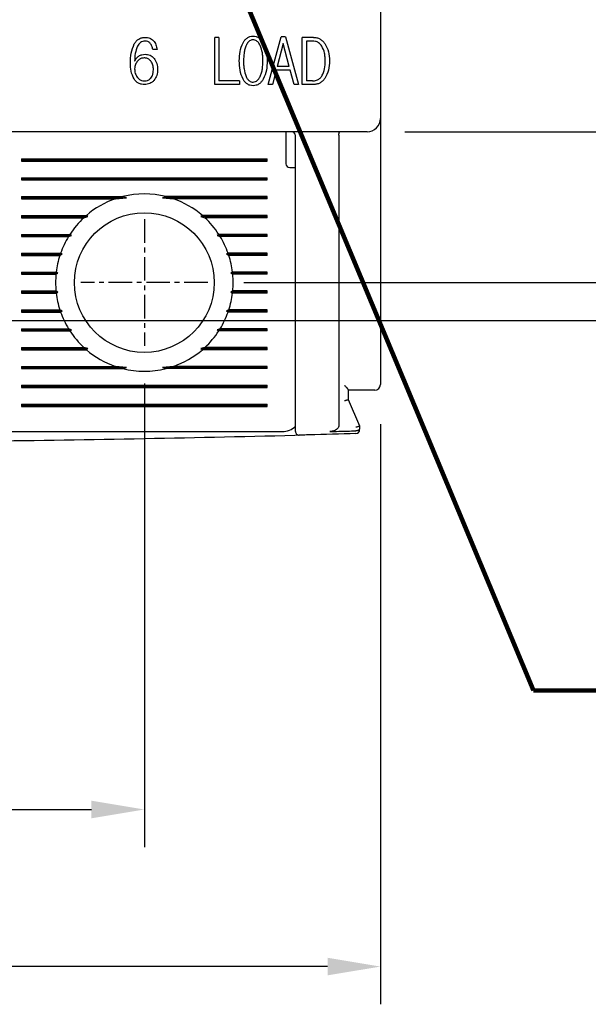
# Model space of a CAD drawing. Extents: x -6 to 988, y -5 to 692.
# Tile 14 of 24: x 473 to 503, y 448 to 500. Entities that reach past the tile are written whole.
import ezdxf

# ---------------------------------------------------------------- set-up
doc = ezdxf.new("R2010")
doc.units = 0
doc.header["$MEASUREMENT"] = 0
doc.linetypes.add('CENTER', pattern=[2, 1.25, -0.25, 0.25, -0.25])
doc.layers.get('0').update_dxf_attribs({"linetype": 'CONTINUOUS'})
doc.layers.add('cen', color=1, linetype='CENTER')
doc.layers.add('di', color=3, linetype='CONTINUOUS')
doc.styles.add('KIM', font='ROMANS.shx', dxfattribs={"height": 5, "bigfont": 'GSG1.shx'})
doc.styles.get("Standard").update_dxf_attribs({"font": 'romans.shx', "height": 2, "bigfont": 'hgs.shx'})
doc.dimstyles.get("Standard").update_dxf_attribs({"dimscale": 0, "dimtxt": 2, "dimasz": 2, "dimexe": 0.5, "dimexo": 0.5, "dimgap": 1, "dimtad": 1, "dimdsep": 46, "dimtxsty": 'Standard', "dimcen": 0, "dimclrd": 3, "dimclre": 3, "dimclrt": 3, "dimadec": 0, "dimazin": 2, "dimtp": 0.1, "dimtm": 0.1, "dimtfac": 1, "dimtmove": 0, "dimatfit": 3, "dimfxl": 0, "dimtolj": 1, "dimarcsym": 0})
doc.dimstyles.new('STANDARD$0', dxfattribs={"dimtxt": 5, "dimasz": 5, "dimexe": 1, "dimexo": 2, "dimgap": 2, "dimtad": 1, "dimdec": 4, "dimzin": 12, "dimdsep": 46, "dimtxsty": 'KIM', "dimcen": -1, "dimdle": 0.1, "dimadec": 0, "dimazin": 0, "dimtfac": 1, "dimtdec": 4, "dimtmove": 0, "dimatfit": 3, "dimfxl": 0, "dimtolj": 1, "dimtzin": 0, "dimarcsym": 0})

# ---------------------------------------------------------------- blocks, each defined once
blk = doc.blocks.new('*D164')
at = {"layer": 'di'}
for p, q in [((416.822, 478.683), (416.822, 447.827)), ((491.822, 478.583), (491.822, 447.827)), ((489.022, 449.827), (419.622, 449.827))]:
    blk.add_line(p, q, dxfattribs=at)
for points in [[(419.622, 450.293), (419.622, 449.36), (416.822, 449.827)], [(489.022, 450.293), (489.022, 449.36), (491.822, 449.827)]]:
    blk.add_solid(points, dxfattribs=at)
at = {"layer": 'di', "insert": (454.311, 452.827), "char_height": 2, "attachment_point": 5}
blk.add_mtext('\\A1;75', dxfattribs=at)
blk = doc.blocks.new('*D166')
at = {"layer": 'di'}
for p, q in [((484.598, 566.083), (531.084, 566.083)), ((529.084, 563.283), (529.084, 488.883)), ((484.598, 486.083), (531.084, 486.083))]:
    blk.add_line(p, q, dxfattribs=at)
for points in [[(528.617, 563.283), (529.551, 563.283), (529.084, 566.083)], [(528.617, 488.883), (529.551, 488.883), (529.084, 486.083)]]:
    blk.add_solid(points, dxfattribs=at)
at = {"layer": 'di', "insert": (526.084, 526.083), "char_height": 2, "attachment_point": 5, "rotation": 90}
blk.add_mtext('\\A1;80', dxfattribs=at)
blk = doc.blocks.new('*D167')
at = {"layer": 'di'}
for p, q in [((493.122, 558.083), (521.084, 558.083)), ((519.084, 555.283), (519.084, 496.883)), ((493.122, 494.083), (521.084, 494.083))]:
    blk.add_line(p, q, dxfattribs=at)
for points in [[(518.617, 555.283), (519.551, 555.283), (519.084, 558.083)], [(518.617, 496.883), (519.551, 496.883), (519.084, 494.083)]]:
    blk.add_solid(points, dxfattribs=at)
at = {"layer": 'di', "insert": (516.084, 526.083), "char_height": 2, "attachment_point": 5, "rotation": 90}
blk.add_mtext('\\A1;64', dxfattribs=at)
blk = doc.blocks.new('*D176')
at = {"layer": 'di'}
for p, q in [((429.322, 480.728), (429.322, 456.154)), ((479.322, 480.728), (479.322, 456.154)), ((432.122, 458.154), (476.522, 458.154))]:
    blk.add_line(p, q, dxfattribs=at)
for points in [[(432.122, 458.621), (432.122, 457.687), (429.322, 458.154)], [(476.522, 458.621), (476.522, 457.687), (479.322, 458.154)]]:
    blk.add_solid(points, dxfattribs=at)
at = {"layer": 'di', "insert": (454.742, 461.154), "char_height": 2, "attachment_point": 5}
blk.add_mtext('\\A1;50', dxfattribs=at)
blk = doc.blocks.new('*D158')
at = {"layer": 'di'}
for p, q in [((472.177, 568.083), (541.533, 568.083)), ((539.533, 565.283), (539.533, 486.883)), ((472.098, 484.083), (541.533, 484.083))]:
    blk.add_line(p, q, dxfattribs=at)
for points in [[(539.066, 565.283), (539.999, 565.283), (539.533, 568.083)], [(539.066, 486.883), (539.999, 486.883), (539.533, 484.083)]]:
    blk.add_solid(points, dxfattribs=at)
at = {"layer": 'di', "insert": (536.533, 526.083), "char_height": 2, "attachment_point": 5, "rotation": 90}
blk.add_mtext('\\A1;84', dxfattribs=at)

msp = doc.modelspace()

# ---------------------------------------------------------------- linework, layer by layer
for p, q in [((491.822, 557.383), (491.822, 494.783)), ((483.046, 496.583), (483.046, 499.083)), ((483.27, 499.083), (483.046, 499.083)), ((483.27, 499.083), (483.27, 496.775)), ((485.886, 496.583), (486.569, 499.115)), ((486.788, 499.115), (486.569, 499.115)), ((486.788, 499.115), (487.488, 496.583)), ((487.682, 496.583), (487.682, 499.083)), ((488.274, 499.083), (487.682, 499.083)), ((486.677, 498.762), (486.363, 497.544)), ((486.998, 497.544), (486.677, 498.762)), ((488.221, 498.89), (487.906, 498.89)), ((487.906, 498.89), (487.906, 496.775)), ((479.992, 498.442), (479.768, 498.442)), ((486.998, 497.544), (486.363, 497.544)), ((486.305, 497.352), (486.11, 496.583)), ((487.052, 497.352), (486.305, 497.352)), ((487.264, 496.583), (487.052, 497.352)), ((484.362, 496.583), (483.046, 496.583)), ((484.362, 496.775), (483.27, 496.775)), ((484.362, 496.775), (484.362, 496.583)), ((486.11, 496.583), (485.886, 496.583)), ((487.488, 496.583), (487.264, 496.583)), ((488.274, 496.583), (487.682, 496.583)), ((488.221, 496.775), (487.906, 496.775)), ((491.822, 494.783), (491.822, 493.955)), ((491.122, 494.083), (417.522, 494.083)), ((486.822, 494.083), (486.822, 493.683)), ((487.322, 479.081), (487.322, 493.883)), ((489.622, 493.899), (489.622, 493.897)), ((489.622, 493.897), (489.622, 478.521)), ((491.822, 493.955), (491.822, 480.683)), ((486.822, 493.683), (486.822, 492.383)), ((472.822, 492.64), (485.822, 492.64)), ((472.822, 492.64), (472.822, 492.525)), ((472.822, 492.583), (485.822, 492.583)), ((472.822, 492.525), (485.822, 492.525)), ((485.822, 492.525), (485.822, 492.64)), ((487.022, 492.183), (487.322, 492.183)), ((472.822, 491.64), (485.822, 491.64)), ((472.822, 491.64), (472.822, 491.525)), ((472.822, 491.583), (485.822, 491.583)), ((472.822, 491.525), (485.822, 491.525)), ((485.822, 491.525), (485.822, 491.64)), ((472.822, 490.64), (478.174, 490.64)), ((472.822, 490.64), (472.822, 490.525)), ((478.368, 490.583), (478.174, 490.64)), ((480.469, 490.64), (480.276, 490.583)), ((485.822, 490.64), (480.469, 490.64)), ((485.822, 490.525), (485.822, 490.64)), ((472.822, 490.583), (478.368, 490.583)), ((472.822, 490.525), (477.787, 490.525)), ((477.787, 490.525), (478.368, 490.583)), ((480.276, 490.583), (480.857, 490.525)), ((485.822, 490.583), (480.276, 490.583)), ((485.822, 490.525), (480.857, 490.525)), ((472.822, 489.64), (476.25, 489.64)), ((472.822, 489.64), (472.822, 489.525)), ((472.822, 489.583), (476.337, 489.583)), ((476.122, 489.525), (476.337, 489.583)), ((476.337, 489.583), (476.25, 489.64)), ((482.393, 489.64), (482.307, 489.583)), ((482.307, 489.583), (482.522, 489.525)), ((485.822, 489.583), (482.307, 489.583)), ((485.822, 489.64), (482.393, 489.64)), ((485.822, 489.525), (485.822, 489.64)), ((472.822, 489.525), (476.122, 489.525)), ((485.822, 489.525), (482.522, 489.525)), ((472.822, 488.64), (475.379, 488.64)), ((472.822, 488.64), (472.822, 488.525)), ((472.822, 488.583), (475.46, 488.583)), ((475.306, 488.525), (475.46, 488.583)), ((475.46, 488.583), (475.379, 488.64)), ((483.265, 488.64), (483.183, 488.583)), ((483.183, 488.583), (483.337, 488.525)), ((485.822, 488.583), (483.183, 488.583)), ((485.822, 488.64), (483.265, 488.64)), ((485.822, 488.525), (485.822, 488.64)), ((472.822, 488.525), (475.306, 488.525)), ((485.822, 488.525), (483.337, 488.525)), ((472.822, 487.64), (474.887, 487.64)), ((472.822, 487.64), (472.822, 487.525)), ((472.822, 487.583), (474.973, 487.583)), ((472.822, 487.525), (474.848, 487.525)), ((474.848, 487.525), (474.973, 487.583)), ((474.973, 487.583), (474.887, 487.64)), ((483.756, 487.64), (483.67, 487.583)), ((483.67, 487.583), (483.795, 487.525)), ((485.822, 487.583), (483.67, 487.583)), ((485.822, 487.64), (483.756, 487.64)), ((485.822, 487.525), (483.795, 487.525)), ((485.822, 487.525), (485.822, 487.64)), ((472.822, 486.64), (474.655, 486.64)), ((472.822, 486.64), (472.822, 486.525)), ((472.822, 486.583), (474.749, 486.583)), ((472.822, 486.525), (474.643, 486.525)), ((474.643, 486.525), (474.749, 486.583)), ((474.749, 486.583), (474.655, 486.64)), ((483.988, 486.64), (483.894, 486.583)), ((483.894, 486.583), (484.001, 486.525)), ((485.822, 486.583), (483.894, 486.583)), ((485.822, 486.64), (483.988, 486.64)), ((485.822, 486.525), (484.001, 486.525)), ((485.822, 486.525), (485.822, 486.64)), ((472.822, 485.64), (474.643, 485.64)), ((472.822, 485.64), (472.822, 485.525)), ((472.822, 485.583), (474.749, 485.583)), ((472.822, 485.525), (474.655, 485.525)), ((474.749, 485.583), (474.643, 485.64)), ((474.655, 485.525), (474.749, 485.583)), ((484.001, 485.64), (483.894, 485.583)), ((483.894, 485.583), (483.988, 485.525)), ((485.822, 485.583), (483.894, 485.583)), ((485.822, 485.525), (483.988, 485.525)), ((485.822, 485.64), (484.001, 485.64)), ((485.822, 485.525), (485.822, 485.64)), ((472.822, 484.64), (474.848, 484.64)), ((472.822, 484.64), (472.822, 484.525)), ((472.822, 484.583), (474.973, 484.583)), ((472.822, 484.525), (474.887, 484.525)), ((474.973, 484.583), (474.848, 484.64)), ((474.887, 484.525), (474.973, 484.583)), ((483.795, 484.64), (483.67, 484.583)), ((483.67, 484.583), (483.756, 484.525)), ((485.822, 484.583), (483.67, 484.583)), ((485.822, 484.525), (483.756, 484.525)), ((485.822, 484.64), (483.795, 484.64)), ((485.822, 484.525), (485.822, 484.64)), ((472.822, 483.64), (475.306, 483.64)), ((472.822, 483.64), (472.822, 483.525)), ((472.822, 483.583), (475.46, 483.583)), ((472.822, 483.525), (475.379, 483.525)), ((475.46, 483.583), (475.306, 483.64)), ((475.379, 483.525), (475.46, 483.583)), ((483.337, 483.64), (483.183, 483.583)), ((483.183, 483.583), (483.265, 483.525)), ((485.822, 483.583), (483.183, 483.583)), ((485.822, 483.525), (483.265, 483.525)), ((485.822, 483.64), (483.337, 483.64)), ((485.822, 483.525), (485.822, 483.64)), ((472.822, 482.64), (476.122, 482.64)), ((472.822, 482.64), (472.822, 482.525)), ((472.822, 482.583), (476.337, 482.583)), ((472.822, 482.525), (476.25, 482.525)), ((476.337, 482.583), (476.122, 482.64)), ((476.25, 482.525), (476.337, 482.583)), ((482.522, 482.64), (482.307, 482.583)), ((482.307, 482.583), (482.393, 482.525)), ((485.822, 482.583), (482.307, 482.583)), ((485.822, 482.525), (482.393, 482.525)), ((485.822, 482.64), (482.522, 482.64)), ((485.822, 482.525), (485.822, 482.64)), ((472.822, 481.64), (477.787, 481.64)), ((472.822, 481.64), (472.822, 481.525)), ((472.822, 481.583), (478.368, 481.583)), ((472.822, 481.525), (478.174, 481.525)), ((478.368, 481.583), (477.787, 481.64)), ((478.174, 481.525), (478.368, 481.583)), ((480.857, 481.64), (480.276, 481.583)), ((480.276, 481.583), (480.469, 481.525)), ((485.822, 481.583), (480.276, 481.583)), ((485.822, 481.525), (480.469, 481.525)), ((485.822, 481.64), (480.857, 481.64)), ((485.822, 481.525), (485.822, 481.64)), ((472.822, 480.64), (485.822, 480.64)), ((472.822, 480.64), (472.822, 480.525)), ((472.822, 480.583), (485.822, 480.583)), ((472.822, 480.525), (485.822, 480.525)), ((485.822, 480.525), (485.822, 480.64)), ((490.122, 480.39), (490.122, 479.882)), ((491.122, 480.383), (490.122, 480.383)), ((490.122, 479.882), (490.122, 479.883)), ((490.122, 479.883), (490.722, 478.483)), ((472.822, 479.64), (485.822, 479.64)), ((472.822, 479.64), (472.822, 479.525)), ((472.822, 479.583), (485.822, 479.583)), ((472.822, 479.525), (485.822, 479.525)), ((485.822, 479.525), (485.822, 479.64)), ((472.022, 478.183), (486.622, 478.183)), ((490.526, 478.227), (490.522, 478.226)), ((490.722, 478.483), (490.722, 478.482)), ((490.722, 478.482), (490.722, 478.358))]:
    msp.add_line(p, q)
msp.add_circle((479.322, 486.083), 3.7)
for centre, radius, start, end in [((491.122, 494.783), 0.7, 270, 0), ((487.122, 493.883), 0.2, 0, 90), ((487.022, 492.383), 0.2, 180, 270), ((479.322, 486.083), 4.7, 75.8668, 104.1332), ((479.322, 486.083), 4.7, 109.0625, 130.8026), ((479.322, 486.083), 4.7, 49.1974, 70.9375), ((479.322, 486.083), 4.7, 132.9123, 147.0301), ((479.322, 486.083), 4.7, 32.9699, 47.0877), ((479.322, 486.083), 4.7, 148.6925, 160.6442), ((479.322, 486.083), 4.7, 19.3558, 31.3075), ((479.322, 486.083), 4.7, 162.1296, 173.1848), ((479.322, 486.083), 4.7, 6.8152, 17.8704), ((479.322, 486.083), 4.7, 174.6005, 185.3995), ((479.322, 486.083), 4.7, 354.6005, 5.3995), ((479.322, 486.083), 4.7, 186.8152, 197.8704), ((479.322, 486.083), 4.7, 342.1296, 353.1848), ((479.322, 486.083), 4.7, 199.3558, 211.3075), ((479.322, 486.083), 4.7, 328.6925, 340.6442), ((479.322, 486.083), 4.7, 212.9699, 227.0877), ((479.322, 486.083), 4.7, 312.9123, 327.0301), ((479.322, 486.083), 4.7, 229.1974, 250.9375), ((479.322, 486.083), 4.7, 289.0625, 310.8026), ((479.322, 486.083), 4.7, 255.8668, 284.1332), ((491.522, 480.683), 0.3, 270, 0), ((486.622, 479.183), 1, 270, 314.6343), ((487.522, 478.199), 0.2, 180, 271.4358), ((490.522, 478.277), 0.2, 271.5655, 0), ((454.322, 1802.793), 1325.21, 270.7134, 271.448535)]:
    msp.add_arc(centre, radius, start, end)
for points, knots in [([(478.788, 498.741), (478.822, 498.79), (478.889, 498.889), (479.032, 499.003), (479.201, 499.072), (479.321, 499.079), (479.382, 499.083)], [0, 0, 0, 0, 0.249899, 0.499017, 0.748886, 1, 1, 1, 1]), ([(479.382, 499.083), (479.459, 499.076), (479.614, 499.062), (479.733, 498.961), (479.793, 498.911)], [0, 0, 0, 0, 0.500076, 1, 1, 1, 1]), ([(484.546, 498.798), (484.575, 498.846), (484.634, 498.941), (484.758, 499.055), (484.91, 499.134), (485.022, 499.143), (485.079, 499.147)], [0, 0, 0, 0, 0.25047, 0.499605, 0.74891, 1, 1, 1, 1]), ([(485.079, 499.147), (485.135, 499.142), (485.248, 499.134), (485.402, 499.056), (485.527, 498.94), (485.588, 498.846), (485.618, 498.798)], [0, 0, 0, 0, 0.2502276, 0.4998973, 0.749409, 1, 1, 1, 1]), ([(488.274, 499.083), (488.334, 499.079), (488.452, 499.071), (488.62, 499.006), (488.767, 498.903), (488.842, 498.81), (488.88, 498.764)], [0, 0, 0, 0, 0.250217, 0.499043, 0.748695, 1, 1, 1, 1]), ([(478.582, 497.721), (478.584, 497.898), (478.589, 498.251), (478.722, 498.578), (478.788, 498.741)], [0, 0, 0, 0, 0.502532, 1, 1, 1, 1]), ([(478.961, 498.622), (478.913, 498.493), (478.817, 498.234), (478.81, 497.958), (478.806, 497.82)], [0, 0, 0, 0, 0.499402, 1, 1, 1, 1]), ([(479.365, 498.89), (479.322, 498.887), (479.237, 498.881), (479.12, 498.821), (479.027, 498.732), (478.983, 498.659), (478.961, 498.622)], [0, 0, 0, 0, 0.249937, 0.499358, 0.749013, 1, 1, 1, 1]), ([(479.629, 498.775), (479.591, 498.808), (479.515, 498.875), (479.415, 498.885), (479.365, 498.89)], [0, 0, 0, 0, 0.501015, 1, 1, 1, 1]), ([(479.768, 498.442), (479.758, 498.503), (479.738, 498.625), (479.665, 498.725), (479.629, 498.775)], [0, 0, 0, 0, 0.502622, 1, 1, 1, 1]), ([(479.793, 498.911), (479.847, 498.842), (479.955, 498.703), (479.98, 498.529), (479.992, 498.442)], [0, 0, 0, 0, 0.499317, 1, 1, 1, 1]), ([(484.35, 497.834), (484.353, 498.002), (484.36, 498.335), (484.484, 498.644), (484.546, 498.798)], [0, 0, 0, 0, 0.502081, 1, 1, 1, 1]), ([(484.713, 498.661), (484.688, 498.595), (484.637, 498.462), (484.585, 498.184), (484.578, 497.974), (484.574, 497.834)], [0, 0, 0, 0, 0.251847, 0.503621, 1, 1, 1, 1]), ([(485.079, 498.954), (485.033, 498.949), (484.945, 498.939), (484.822, 498.847), (484.755, 498.747), (484.721, 498.677), (484.713, 498.661)], [0, 0, 0, 0, 0.275456, 0.527006, 0.894458, 1, 1, 1, 1]), ([(485.454, 498.661), (485.434, 498.699), (485.387, 498.789), (485.29, 498.892), (485.175, 498.948), (485.109, 498.952), (485.079, 498.954)], [0, 0, 0, 0, 0.257598, 0.60292, 0.821779, 1, 1, 1, 1]), ([(485.6, 497.834), (485.599, 497.906), (485.596, 498.048), (485.57, 498.33), (485.5, 498.529), (485.454, 498.661)], [0, 0, 0, 0, 0.253748, 0.507705, 1, 1, 1, 1]), ([(485.618, 498.798), (485.683, 498.644), (485.813, 498.336), (485.821, 498.002), (485.824, 497.834)], [0, 0, 0, 0, 0.499561, 1, 1, 1, 1]), ([(488.718, 498.625), (488.665, 498.69), (488.574, 498.802), (488.388, 498.88), (488.274, 498.887), (488.221, 498.89)], [0, 0, 0, 0, 0.419523, 0.726037, 1, 1, 1, 1]), ([(488.9, 497.831), (488.898, 497.902), (488.895, 498.042), (488.863, 498.317), (488.775, 498.504), (488.718, 498.625)], [0, 0, 0, 0, 0.25662, 0.513523, 1, 1, 1, 1]), ([(488.88, 498.764), (488.956, 498.619), (489.109, 498.329), (489.119, 498.002), (489.124, 497.838)], [0, 0, 0, 0, 0.4989137, 1, 1, 1, 1]), ([(478.806, 497.82), (478.834, 497.875), (478.889, 497.983), (478.986, 498.057), (479.034, 498.094)], [0, 0, 0, 0, 0.502215, 1, 1, 1, 1]), ([(479.318, 497.993), (479.284, 497.991), (479.198, 497.986), (479.071, 497.931), (478.998, 497.863), (478.962, 497.829)], [0, 0, 0, 0, 0.256867, 0.634227, 1, 1, 1, 1]), ([(479.034, 498.094), (479.085, 498.121), (479.188, 498.175), (479.303, 498.182), (479.361, 498.185)], [0, 0, 0, 0, 0.501206, 1, 1, 1, 1]), ([(479.664, 497.832), (479.622, 497.874), (479.544, 497.954), (479.412, 497.99), (479.339, 497.992), (479.318, 497.993)], [0, 0, 0, 0, 0.444662, 0.837657, 1, 1, 1, 1]), ([(479.361, 498.185), (479.451, 498.177), (479.587, 498.164), (479.742, 498.069), (479.805, 498.004), (479.836, 497.972)], [0, 0, 0, 0, 0.499295, 0.748961, 1, 1, 1, 1]), ([(479.836, 497.972), (479.894, 497.882), (480.01, 497.701), (480.019, 497.486), (480.024, 497.379)], [0, 0, 0, 0, 0.498897, 1, 1, 1, 1]), ([(478.775, 496.877), (478.713, 497.011), (478.589, 497.278), (478.584, 497.573), (478.582, 497.721)], [0, 0, 0, 0, 0.499101, 1, 1, 1, 1]), ([(478.962, 497.829), (478.918, 497.77), (478.852, 497.68), (478.812, 497.534), (478.808, 497.459), (478.806, 497.421)], [0, 0, 0, 0, 0.492558, 0.741748, 1, 1, 1, 1]), ([(478.806, 497.421), (478.808, 497.378), (478.811, 497.294), (478.846, 497.141), (478.904, 497.03), (478.953, 496.966), (478.959, 496.959)], [0, 0, 0, 0, 0.255689, 0.508189, 0.94486, 1, 1, 1, 1]), ([(479.8, 497.367), (479.799, 497.41), (479.796, 497.494), (479.769, 497.648), (479.717, 497.761), (479.669, 497.825), (479.664, 497.832)], [0, 0, 0, 0, 0.257343, 0.51511, 0.947027, 1, 1, 1, 1]), ([(484.546, 496.874), (484.484, 497.028), (484.36, 497.336), (484.353, 497.668), (484.35, 497.834)], [0, 0, 0, 0, 0.49962, 1, 1, 1, 1]), ([(484.574, 497.834), (484.576, 497.763), (484.578, 497.621), (484.602, 497.34), (484.667, 497.14), (484.709, 497.008)], [0, 0, 0, 0, 0.253194, 0.506489, 1, 1, 1, 1]), ([(485.454, 497.008), (485.481, 497.074), (485.534, 497.206), (485.589, 497.483), (485.595, 497.694), (485.6, 497.834)], [0, 0, 0, 0, 0.251962, 0.503857, 1, 1, 1, 1]), ([(485.824, 497.834), (485.821, 497.667), (485.813, 497.333), (485.683, 497.026), (485.618, 496.874)], [0, 0, 0, 0, 0.50225, 1, 1, 1, 1]), ([(488.718, 497.029), (488.752, 497.093), (488.851, 497.278), (488.894, 497.558), (488.898, 497.764), (488.9, 497.831)], [0, 0, 0, 0, 0.258004, 0.755948, 1, 1, 1, 1]), ([(489.124, 497.838), (489.12, 497.671), (489.111, 497.34), (488.957, 497.047), (488.88, 496.902)], [0, 0, 0, 0, 0.50342, 1, 1, 1, 1]), ([(478.959, 496.959), (478.983, 496.932), (479.041, 496.867), (479.162, 496.791), (479.265, 496.78), (479.315, 496.775)], [0, 0, 0, 0, 0.257487, 0.636052, 1, 1, 1, 1]), ([(479.315, 496.775), (479.349, 496.777), (479.433, 496.78), (479.562, 496.825), (479.633, 496.894), (479.668, 496.929)], [0, 0, 0, 0, 0.257198, 0.633352, 1, 1, 1, 1]), ([(479.668, 496.929), (479.691, 496.962), (479.751, 497.047), (479.793, 497.2), (479.798, 497.315), (479.8, 497.367)], [0, 0, 0, 0, 0.258237, 0.66538, 1, 1, 1, 1]), ([(480.024, 497.379), (480.019, 497.273), (480.008, 497.062), (479.89, 496.887), (479.831, 496.8)], [0, 0, 0, 0, 0.5009741, 1, 1, 1, 1]), ([(484.709, 497.008), (484.729, 496.969), (484.774, 496.881), (484.865, 496.777), (484.978, 496.719), (485.047, 496.713), (485.079, 496.711)], [0, 0, 0, 0, 0.259248, 0.592428, 0.809802, 1, 1, 1, 1]), ([(485.079, 496.711), (485.124, 496.716), (485.212, 496.726), (485.337, 496.817), (485.409, 496.919), (485.446, 496.991), (485.454, 497.008)], [0, 0, 0, 0, 0.265391, 0.520254, 0.8866, 1, 1, 1, 1]), ([(488.221, 496.775), (488.297, 496.781), (488.431, 496.791), (488.606, 496.889), (488.68, 496.982), (488.718, 497.029)], [0, 0, 0, 0, 0.3901918, 0.690049, 1, 1, 1, 1]), ([(488.88, 496.902), (488.843, 496.855), (488.768, 496.762), (488.621, 496.658), (488.453, 496.593), (488.334, 496.586), (488.274, 496.583)], [0, 0, 0, 0, 0.250808, 0.50024, 0.749475, 1, 1, 1, 1]), ([(479.335, 496.583), (479.28, 496.586), (479.17, 496.592), (479.012, 496.648), (478.875, 496.744), (478.809, 496.833), (478.775, 496.877)], [0, 0, 0, 0, 0.250163, 0.499321, 0.74922, 1, 1, 1, 1]), ([(479.831, 496.8), (479.798, 496.766), (479.732, 496.7), (479.569, 496.605), (479.428, 496.592), (479.335, 496.583)], [0, 0, 0, 0, 0.251487, 0.501798, 1, 1, 1, 1]), ([(485.079, 496.519), (485.022, 496.523), (484.91, 496.532), (484.757, 496.612), (484.635, 496.73), (484.576, 496.826), (484.546, 496.874)], [0, 0, 0, 0, 0.24981, 0.499525, 0.749147, 1, 1, 1, 1]), ([(485.618, 496.874), (485.588, 496.826), (485.527, 496.731), (485.404, 496.612), (485.249, 496.532), (485.136, 496.523), (485.079, 496.519)], [0, 0, 0, 0, 0.2499667, 0.4986339, 0.7493653, 1, 1, 1, 1]), ([(489.622, 493.899), (489.623, 493.921), (489.625, 493.964), (489.635, 494.02), (489.649, 494.061), (489.663, 494.079), (489.672, 494.083), (489.675, 494.083), (489.675, 494.083)], [0, 0, 0, 0, 0.217458, 0.434772, 0.655996, 0.88466, 0.986787, 1, 1, 1, 1]), ([(489.922, 480.649), (489.922, 480.648), (489.954, 480.61), (490.011, 480.542), (490.075, 480.464), (490.114, 480.413), (490.119, 480.397), (490.122, 480.39)], [0, 0, 0, 0, 0.008133, 0.345942, 0.629583, 0.833537, 1, 1, 1, 1]), ([(491.522, 480.383), (491.52, 480.383), (491.515, 480.383), (491.466, 480.383), (491.375, 480.383), (491.256, 480.383), (491.166, 480.383), (491.122, 480.383)], [0, 0, 0, 0, 0.1456859, 0.3605574, 0.5741113, 0.7870449, 1, 1, 1, 1]), ([(490.122, 479.882), (490.12, 479.879), (490.115, 479.873), (490.082, 479.86), (490.032, 479.844), (489.977, 479.83), (489.939, 479.822), (489.923, 479.819), (489.922, 479.818)], [0, 0, 0, 0, 0.209284, 0.418502, 0.629593, 0.844734, 0.985697, 1, 1, 1, 1]), ([(487.322, 478.199), (487.322, 478.2), (487.322, 478.204), (487.322, 478.278), (487.322, 478.473), (487.322, 478.75), (487.322, 478.971), (487.322, 479.081)], [0, 0, 0, 0, 0.071308, 0.303412, 0.535586, 0.767794, 1, 1, 1, 1]), ([(489.622, 478.521), (489.618, 478.488), (489.61, 478.423), (489.547, 478.332), (489.434, 478.249), (489.289, 478.2), (489.182, 478.192), (489.138, 478.189)], [0, 0, 0, 0, 0.152105, 0.303692, 0.501205, 0.796816, 1, 1, 1, 1]), ([(489.138, 478.189), (489.299, 478.194), (489.761, 478.206), (490.222, 478.218), (490.522, 478.226)], [0, 0, 0, 0, 0.349502, 1, 1, 1, 1]), ([(490.722, 478.482), (490.72, 478.479), (490.715, 478.473), (490.682, 478.459), (490.632, 478.444), (490.577, 478.43), (490.539, 478.421), (490.523, 478.418), (490.522, 478.418)], [0, 0, 0, 0, 0.209288, 0.41851, 0.629604, 0.844744, 0.985694, 1, 1, 1, 1]), ([(490.722, 478.358), (490.722, 478.358), (490.722, 478.343), (490.715, 478.315), (490.687, 478.279), (490.643, 478.25), (490.588, 478.231), (490.547, 478.228), (490.526, 478.227)], [0, 0, 0, 0, 0.009194, 0.215416, 0.431221, 0.626258, 0.812971, 1, 1, 1, 1]), ([(490.527, 478.077), (489.699, 478.055), (488.699, 478.028), (487.698, 478.003), (487.527, 477.999)], [0, 0, 0, 0, 0.828278, 1, 1, 1, 1])]:
    msp.add_open_spline(points, degree=3, knots=knots)
at = {"layer": 'cen'}
for p, q in [((479.322, 489.438), (479.322, 482.728)), ((482.677, 486.083), (475.967, 486.083))]:
    msp.add_line(p, q, dxfattribs=at)

# ---------------------------------------------------------------- dimensions: what is measured, and where the dimension line sits
at = {"layer": 'di'}
for base, p1, p2, picture, middle in [((539.533, 484.083), (470.177, 568.083), (470.098, 484.083), '*D158', (539.533, 526.083)), ((529.084, 486.083), (482.598, 566.083), (482.598, 486.083), '*D166', (529.084, 526.083)), ((519.084, 494.083), (491.122, 558.083), (491.122, 494.083), '*D167', (519.084, 526.083))]:
    dim = msp.add_linear_dim(base=base, p1=p1, p2=p2, angle=270, dimstyle='STANDARD$0', override={"dimtxt": 3, "dimasz": 2.8, "dimexe": 2, "dimdec": 2, "dimzin": 8, "dimtxsty": 'Standard', "dimcen": 0, "dimclrd": 256, "dimclre": 256, "dimclrt": 256, "dimadec": 2, "dimazin": 2, "dimtfac": 0.6, "dimtdec": 2, "dimtmove": 0, "dimtzin": 8, "dimlwd": 65535, "dimlwe": 65535, "dimarcsym": 1}, dxfattribs=at)
    dim.commit()
    dim.dimension.update_dxf_attribs({"geometry": picture, "text_midpoint": middle, "dimtype": 160})
for base, p1, p2, picture, middle in [((479.322, 458.154), (429.322, 482.728), (479.322, 482.728), '*D176', (454.742, 458.154)), ((416.822, 449.827), (491.822, 480.583), (416.822, 480.683), '*D164', (454.311, 449.827))]:
    dim = msp.add_linear_dim(base=base, p1=p1, p2=p2, dimstyle='STANDARD$0', override={"dimtxt": 3, "dimasz": 2.8, "dimexe": 2, "dimdec": 2, "dimzin": 8, "dimtxsty": 'Standard', "dimcen": 0, "dimclrd": 256, "dimclre": 256, "dimclrt": 256, "dimadec": 2, "dimazin": 2, "dimtfac": 0.6, "dimtdec": 2, "dimtzin": 8, "dimlwd": 65535, "dimlwe": 65535, "dimarcsym": 1}, dxfattribs=at)
    dim.commit()
    dim.dimension.update_dxf_attribs({"geometry": picture, "text_midpoint": middle, "dimtype": 160})

# ---------------------------------------------------------------- leaders
at = {"layer": 'di', "annotation_type": 0, "has_hookline": 1, "hookline_direction": 0, "text_width": 20.992}
msp.add_leader([(479.322, 513.883), (499.922, 464.462), (503.122, 464.462)], dimstyle='Standard', override={"dimscale": 1, "dimtxt": 4, "dimasz": 3.2, "dimexe": 2, "dimexo": 2, "dimgap": 2, "dimclrd": 256, "dimclre": 256, "dimclrt": 256, "dimadec": 2, "dimtfac": 0.6, "dimlwd": 65535, "dimlwe": 65535, "dimarcsym": 1}, dxfattribs=at)

doc.saveas('drawing.dxf')
